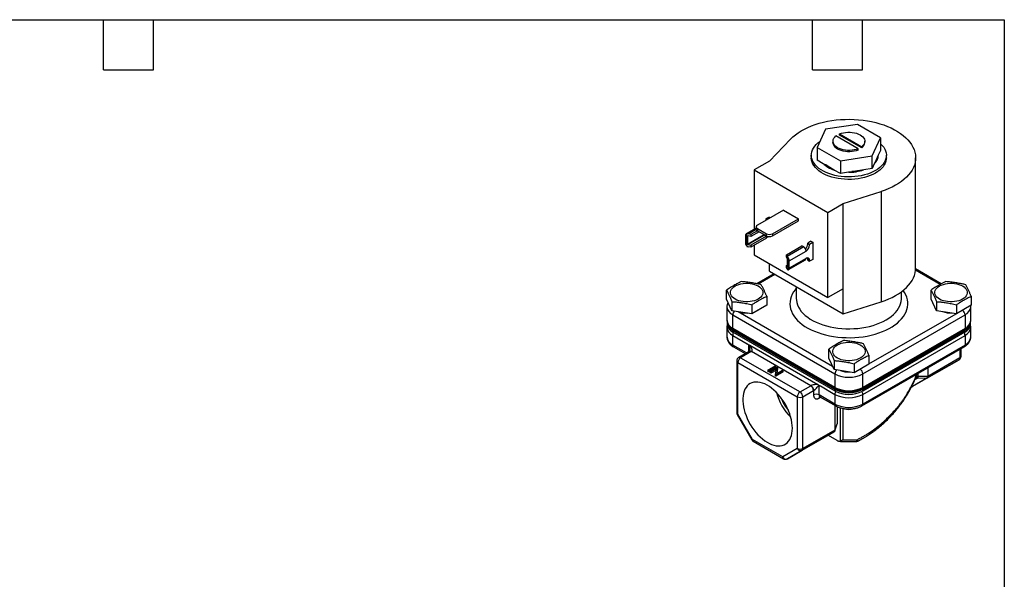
# Model space of a CAD drawing. Header units: inches. Extents: x 0.5 to 21.5, y 0.5 to 16.5.
# Tile 4 of 4: x 9.7 to 21.5, y 9.8 to 16.5. Entities that reach past the tile are written whole.
import ezdxf

# ---------------------------------------------------------------- set-up
doc = ezdxf.new("R2010")
doc.units = ezdxf.units.IN
doc.header["$LTSCALE"] = 2
doc.header["$MEASUREMENT"] = 0
doc.linetypes.add('SLD-Solid', pattern=[0])
doc.layers.add('TEXT', color=140, linetype='SLD-Solid', lineweight=25)

msp = doc.modelspace()

# ---------------------------------------------------------------- linework, layer by layer
for p, q in [((19.738, 15.244), (19.358, 15.186)), ((20.016, 15.084), (19.738, 15.244)), ((19.358, 15.186), (19.257, 14.966)), ((19.525, 15.114), (19.525, 15.129)), ((19.525, 15.129), (19.79, 14.976)), ((19.79, 14.961), (19.525, 15.114)), ((18.936, 15.067), (18.684, 14.803)), ((19.446, 15.041), (19.446, 15.025)), ((19.748, 14.952), (19.482, 15.105)), ((19.826, 15.025), (19.826, 15.041)), ((19.914, 14.865), (20.016, 15.084)), ((20.016, 15.084), (20.016, 14.932)), ((19.257, 14.966), (19.535, 14.806)), ((19.257, 14.966), (19.257, 14.814)), ((19.748, 14.936), (19.748, 14.952)), ((19.79, 14.976), (19.79, 14.961)), ((19.989, 14.874), (19.963, 14.817)), ((20.016, 14.932), (19.989, 14.874)), ((18.684, 14.803), (18.5, 14.697)), ((19.186, 14.873), (19.186, 14.843)), ((19.33, 14.772), (19.257, 14.814)), ((19.357, 14.757), (19.33, 14.772)), ((19.337, 14.768), (19.335, 14.767)), ((19.359, 14.758), (19.351, 14.754)), ((19.389, 14.738), (19.359, 14.758)), ((19.535, 14.806), (19.914, 14.865)), ((19.535, 14.806), (19.535, 14.654)), ((19.914, 14.713), (19.914, 14.865)), ((19.941, 14.77), (19.914, 14.713)), ((19.952, 14.793), (19.941, 14.77)), ((19.963, 14.817), (19.952, 14.796)), ((19.952, 14.796), (19.952, 14.793)), ((19.952, 14.796), (19.959, 14.792)), ((19.978, 14.849), (19.987, 14.851)), ((19.987, 14.866), (19.985, 14.866)), ((19.987, 14.866), (19.987, 14.87)), ((20.086, 14.843), (20.086, 14.873)), ((20.436, 13.52), (20.436, 14.843)), ((18.5, 14.697), (19.384, 14.187)), ((18.5, 14.697), (18.5, 13.983)), ((19.461, 14.696), (19.389, 14.738)), ((19.438, 14.71), (19.43, 14.708)), ((19.453, 14.701), (19.452, 14.7)), ((19.535, 14.654), (19.461, 14.696)), ((19.634, 14.669), (19.535, 14.654)), ((19.674, 14.676), (19.634, 14.669)), ((19.668, 14.67), (19.667, 14.674)), ((19.716, 14.682), (19.674, 14.678)), ((19.674, 14.678), (19.674, 14.676)), ((19.674, 14.678), (19.674, 14.671)), ((19.814, 14.697), (19.716, 14.682)), ((19.774, 14.691), (19.779, 14.687)), ((19.914, 14.713), (19.814, 14.697)), ((19.568, 14.293), (20.024, 14.439)), ((20.024, 14.439), (20.024, 13.116)), ((19.384, 14.187), (19.568, 14.293)), ((19.568, 13.273), (19.568, 14.293)), ((18.852, 14.215), (18.541, 14.035)), ((18.852, 14.215), (19.031, 14.112)), ((19.384, 13.166), (19.384, 14.187)), ((18.68, 14.131), (18.641, 14.109)), ((18.641, 14.109), (18.655, 14.101)), ((18.641, 14.109), (18.641, 14.1)), ((18.641, 14.1), (18.641, 14.093)), ((18.641, 14.1), (18.647, 14.097)), ((18.68, 14.131), (18.693, 14.124)), ((18.72, 13.932), (19.031, 14.112)), ((18.72, 13.906), (19.031, 14.086)), ((19.031, 14.086), (19.031, 14.112)), ((18.526, 13.998), (18.405, 13.929)), ((18.415, 13.781), (18.415, 13.93)), ((18.431, 13.93), (18.527, 13.985)), ((18.463, 13.924), (18.431, 13.93)), ((18.541, 13.968), (18.463, 13.924)), ((18.563, 13.956), (18.463, 13.898)), ((18.526, 14.015), (18.526, 13.989)), ((18.541, 13.995), (18.649, 13.932)), ((18.541, 13.995), (18.541, 13.968)), ((18.541, 13.968), (18.649, 13.906)), ((18.649, 13.906), (18.649, 13.932)), ((18.72, 13.932), (18.72, 13.906)), ((18.397, 13.91), (18.397, 13.822)), ((18.422, 13.807), (18.621, 13.922)), ((18.428, 13.905), (18.422, 13.901)), ((18.422, 13.901), (18.422, 13.807)), ((18.626, 13.915), (18.428, 13.801)), ((18.463, 13.898), (18.428, 13.905)), ((18.463, 13.924), (18.463, 13.898)), ((18.649, 13.902), (18.463, 13.795)), ((18.649, 13.877), (18.463, 13.769)), ((18.626, 13.915), (18.649, 13.902)), ((18.641, 13.91), (18.641, 13.907)), ((18.649, 13.877), (18.649, 13.902)), ((18.649, 13.901), (18.664, 13.892)), ((18.664, 13.9), (18.664, 13.892)), ((18.664, 13.892), (18.674, 13.898)), ((19.182, 13.842), (19.143, 13.82)), ((19.143, 13.82), (19.166, 13.807)), ((19.143, 13.81), (19.143, 13.82)), ((19.166, 13.807), (19.204, 13.829)), ((19.182, 13.842), (19.204, 13.829)), ((19.204, 13.829), (19.204, 13.624)), ((18.428, 13.801), (18.463, 13.795)), ((18.463, 13.769), (18.431, 13.775)), ((18.463, 13.795), (18.463, 13.769)), ((18.5, 13.791), (18.5, 13.677)), ((18.887, 13.679), (19.073, 13.786)), ((19.095, 13.774), (18.898, 13.66)), ((18.921, 13.607), (19.124, 13.724)), ((19.095, 13.774), (19.073, 13.786)), ((19.166, 13.797), (19.143, 13.81)), ((19.166, 13.797), (19.166, 13.807)), ((18.5, 13.677), (19.384, 13.166)), ((18.887, 13.653), (18.887, 13.679)), ((18.887, 13.679), (18.898, 13.66)), ((18.899, 13.633), (18.887, 13.653)), ((18.901, 13.531), (18.901, 13.624)), ((18.903, 13.649), (18.903, 13.499)), ((18.913, 13.501), (19.115, 13.618)), ((19.124, 13.636), (18.921, 13.52)), ((18.921, 13.52), (18.921, 13.607)), ((19.143, 13.625), (19.166, 13.612)), ((19.143, 13.615), (19.143, 13.625)), ((19.143, 13.615), (19.166, 13.602)), ((19.204, 13.624), (19.166, 13.602)), ((19.166, 13.602), (19.166, 13.612)), ((18.684, 13.481), (18.684, 13.57)), ((18.684, 13.481), (19.568, 12.97)), ((18.887, 13.55), (18.901, 13.558)), ((18.887, 13.524), (18.887, 13.55)), ((18.899, 13.529), (18.887, 13.55)), ((18.898, 13.506), (18.887, 13.524)), ((18.899, 13.529), (18.901, 13.531)), ((20.731, 13.323), (20.435, 13.494)), ((20.745, 13.331), (20.436, 13.509)), ((18.736, 13.451), (18.53, 13.332)), ((18.749, 13.443), (18.551, 13.328)), ((18.171, 13.148), (18.171, 13.256)), ((19.006, 13.294), (19.006, 13.156)), ((19.568, 13.273), (19.384, 13.166)), ((19.568, 12.97), (19.568, 13.273)), ((20.266, 13.156), (20.266, 13.236)), ((20.622, 13.148), (20.622, 13.256)), ((18.235, 13.009), (18.171, 13.148)), ((18.235, 13.118), (18.235, 13.009)), ((18.651, 13.182), (18.651, 13.074)), ((19.568, 12.97), (20.024, 13.116)), ((20.686, 13.009), (20.622, 13.148)), ((20.686, 13.118), (20.686, 13.009)), ((21.102, 13.182), (21.102, 13.074)), ((18.175, 13.055), (18.175, 12.893)), ((18.475, 12.972), (18.235, 13.009)), ((18.309, 12.998), (19.441, 12.344)), ((18.475, 13.081), (18.475, 12.972)), ((18.651, 13.074), (18.475, 12.972)), ((20.926, 12.972), (20.686, 13.009)), ((20.926, 13.081), (20.926, 12.972)), ((21.102, 13.074), (20.926, 12.972)), ((20.992, 13.01), (21.006, 13.018)), ((21.098, 13.055), (21.097, 13.071)), ((21.098, 12.893), (21.098, 13.055)), ((18.178, 12.868), (18.178, 12.847)), ((18.244, 12.958), (19.469, 12.251)), ((18.244, 12.797), (18.244, 12.958)), ((19.803, 12.251), (21.029, 12.958)), ((19.876, 12.37), (20.921, 12.973)), ((21.029, 12.958), (21.029, 12.797)), ((21.095, 12.847), (21.095, 12.868)), ((21.098, 12.891), (21.098, 12.893)), ((18.175, 12.809), (18.175, 12.693)), ((19.469, 12.089), (18.244, 12.797)), ((18.246, 12.772), (19.471, 12.065)), ((18.246, 12.752), (18.246, 12.772)), ((19.471, 12.045), (18.246, 12.752)), ((18.25, 12.783), (19.476, 12.075)), ((19.797, 12.075), (21.022, 12.783)), ((19.802, 12.065), (21.026, 12.772)), ((21.026, 12.752), (19.802, 12.045)), ((21.029, 12.797), (19.803, 12.089)), ((21.026, 12.772), (21.026, 12.752)), ((21.098, 12.693), (21.098, 12.809)), ((18.244, 12.713), (18.419, 12.612)), ((18.244, 12.597), (18.244, 12.713)), ((19.803, 12.005), (21.029, 12.713)), ((21.029, 12.713), (21.029, 12.597)), ((18.409, 12.502), (18.244, 12.597)), ((18.254, 12.575), (18.395, 12.494)), ((18.444, 12.522), (18.315, 12.448)), ((18.467, 12.519), (18.339, 12.445)), ((18.434, 12.598), (18.434, 12.516)), ((18.444, 12.522), (18.443, 12.522)), ((18.449, 12.594), (19.264, 12.124)), ((19.182, 12.109), (18.469, 12.52)), ((19.396, 12.44), (19.396, 12.549)), ((19.793, 11.868), (21.019, 12.575)), ((21.029, 12.597), (19.803, 11.889)), ((20.967, 12.545), (20.967, 12.442)), ((20.981, 12.462), (20.981, 12.553)), ((18.292, 12.407), (18.292, 11.786)), ((18.339, 12.445), (19.052, 12.034)), ((19.461, 12.302), (19.396, 12.44)), ((19.461, 12.41), (19.461, 12.302)), ((19.876, 12.475), (19.876, 12.366)), ((20.573, 12.199), (20.957, 12.421)), ((20.967, 12.442), (20.583, 12.221)), ((20.957, 12.421), (20.782, 12.32)), ((18.306, 12.388), (19.018, 11.976)), ((18.306, 11.767), (18.306, 12.388)), ((18.665, 12.295), (18.753, 12.347)), ((18.673, 12.291), (18.665, 12.295)), ((18.665, 12.295), (18.665, 12.279)), ((18.673, 12.275), (18.665, 12.279)), ((18.761, 12.342), (18.673, 12.291)), ((18.761, 12.326), (18.673, 12.275)), ((18.673, 12.275), (18.673, 12.291)), ((18.692, 12.28), (18.781, 12.331)), ((18.7, 12.275), (18.692, 12.28)), ((18.692, 12.263), (18.692, 12.28)), ((18.77, 12.315), (18.7, 12.275)), ((18.767, 12.297), (18.7, 12.259)), ((18.753, 12.347), (18.761, 12.342)), ((18.758, 12.242), (18.77, 12.315)), ((18.849, 12.292), (18.76, 12.241)), ((18.761, 12.326), (18.761, 12.342)), ((18.782, 12.33), (18.771, 12.256)), ((18.771, 12.256), (18.841, 12.296)), ((18.782, 12.314), (18.774, 12.258)), ((18.781, 12.331), (18.782, 12.33)), ((18.782, 12.314), (18.782, 12.33)), ((18.841, 12.296), (18.849, 12.292)), ((18.849, 12.275), (18.849, 12.292)), ((19.701, 12.265), (19.461, 12.302)), ((19.701, 12.373), (19.701, 12.265)), ((19.876, 12.366), (19.701, 12.265)), ((19.766, 12.303), (19.773, 12.307)), ((20.782, 12.32), (20.398, 12.098)), ((20.583, 12.324), (20.583, 12.221)), ((18.7, 12.259), (18.692, 12.263)), ((18.7, 12.275), (18.7, 12.259)), ((18.76, 12.241), (18.758, 12.242)), ((18.758, 12.225), (18.758, 12.242)), ((18.76, 12.224), (18.758, 12.225)), ((18.849, 12.275), (18.76, 12.224)), ((18.76, 12.224), (18.76, 12.241)), ((19.469, 12.251), (19.469, 12.089)), ((19.803, 12.089), (19.803, 12.251)), ((20.573, 12.199), (20.398, 12.098)), ((20.429, 12.184), (20.46, 12.201)), ((20.429, 12.184), (20.46, 12.201)), ((20.469, 12.223), (20.437, 12.204)), ((20.461, 12.202), (20.575, 12.2)), ((20.469, 12.223), (20.469, 12.258)), ((20.583, 12.219), (20.469, 12.221)), ((19.052, 12.034), (19.18, 12.108)), ((19.085, 11.976), (19.213, 12.05)), ((19.213, 12.05), (19.213, 11.999)), ((19.28, 11.999), (19.28, 12.11)), ((19.295, 12.106), (19.469, 12.005)), ((19.471, 12.065), (19.471, 12.045)), ((19.802, 12.045), (19.802, 12.065)), ((20.397, 12.097), (20.389, 12.099)), ((19.018, 11.976), (19.018, 11.356)), ((19.085, 11.356), (19.085, 11.976)), ((19.469, 11.889), (19.28, 11.999)), ((19.299, 11.972), (19.28, 11.961)), ((19.289, 11.977), (19.479, 11.868)), ((19.469, 12.005), (19.469, 11.889)), ((19.803, 11.889), (19.803, 12.005)), ((19.469, 11.874), (19.469, 11.577)), ((19.499, 11.661), (19.499, 11.858)), ((19.536, 11.443), (19.536, 11.844)), ((19.565, 11.837), (19.565, 11.46)), ((18.298, 11.763), (18.473, 11.459)), ((18.481, 11.463), (18.306, 11.767)), ((19.469, 11.577), (19.085, 11.356)), ((19.467, 11.566), (19.498, 11.651)), ((19.469, 11.575), (19.499, 11.661)), ((19.497, 11.651), (19.499, 11.661)), ((18.843, 11.254), (18.481, 11.463)), ((19.284, 11.455), (18.9, 11.233)), ((19.075, 11.334), (19.459, 11.556)), ((19.459, 11.556), (19.284, 11.455)), ((19.388, 11.515), (19.493, 11.454)), ((18.491, 11.442), (18.853, 11.233)), ((19.018, 11.356), (18.843, 11.254)), ((18.9, 11.233), (19.075, 11.334))]:
    msp.add_line(p, q)
at = {"flags": 128}
for points in [[(18.936, 15.067), (18.964, 15.093), (18.995, 15.119), (19.028, 15.143), (19.065, 15.166), (19.104, 15.188), (19.145, 15.208), (19.189, 15.226), (19.234, 15.242), (19.282, 15.257), (19.331, 15.27), (19.381, 15.281), (19.433, 15.29), (19.485, 15.297), (19.538, 15.301), (19.592, 15.304), (19.646, 15.305), (19.699, 15.303), (19.753, 15.3), (19.806, 15.294), (19.858, 15.287), (19.909, 15.277), (19.959, 15.266), (20.008, 15.252), (20.054, 15.237), (20.099, 15.22), (20.142, 15.201), (20.183, 15.18), (20.221, 15.158), (20.256, 15.135), (20.289, 15.11), (20.318, 15.084), (20.345, 15.057), (20.368, 15.029), (20.388, 15.001), (20.405, 14.971), (20.418, 14.941), (20.428, 14.91), (20.434, 14.879), (20.436, 14.848), (20.435, 14.817), (20.43, 14.786), (20.422, 14.756), (20.41, 14.725), (20.394, 14.696), (20.376, 14.667), (20.353, 14.638), (20.328, 14.611), (20.299, 14.585), (20.268, 14.559), (20.233, 14.536), (20.196, 14.513), (20.156, 14.492), (20.114, 14.473), (20.07, 14.455), (20.024, 14.439)], [(19.525, 15.129), (19.548, 15.138), (19.572, 15.144), (19.598, 15.148), (19.625, 15.15), (19.651, 15.15), (19.678, 15.148), (19.704, 15.143), (19.728, 15.137), (19.75, 15.128), (19.771, 15.118), (19.788, 15.107), (19.803, 15.094), (19.814, 15.079), (19.822, 15.065), (19.826, 15.049), (19.826, 15.034), (19.822, 15.019), (19.815, 15.004), (19.804, 14.989), (19.79, 14.976)], [(20.016, 15.013), (20.017, 15.011), (20.037, 14.991), (20.054, 14.97), (20.067, 14.948), (20.077, 14.925), (20.083, 14.902), (20.086, 14.879), (20.085, 14.856), (20.081, 14.833), (20.073, 14.81), (20.061, 14.787), (20.046, 14.766), (20.028, 14.745), (20.006, 14.725), (19.982, 14.707), (19.955, 14.69), (19.925, 14.674), (19.893, 14.66), (19.858, 14.647), (19.822, 14.637), (19.785, 14.628), (19.746, 14.621), (19.707, 14.617), (19.667, 14.614), (19.626, 14.614), (19.586, 14.615), (19.546, 14.619), (19.507, 14.624), (19.469, 14.632), (19.432, 14.642), (19.397, 14.653), (19.364, 14.667), (19.333, 14.681), (19.304, 14.698), (19.278, 14.716), (19.255, 14.735), (19.235, 14.755), (19.219, 14.777), (19.205, 14.799), (19.195, 14.821), (19.189, 14.844), (19.186, 14.867), (19.187, 14.891), (19.192, 14.914), (19.2, 14.937), (19.212, 14.959), (19.227, 14.981), (19.245, 15.001), (19.266, 15.021), (19.29, 15.039)], [(19.748, 14.936), (19.725, 14.928), (19.7, 14.922), (19.675, 14.918), (19.648, 14.916), (19.621, 14.916), (19.595, 14.918), (19.569, 14.923), (19.545, 14.929), (19.522, 14.937), (19.502, 14.948), (19.484, 14.959), (19.47, 14.972), (19.459, 14.986), (19.451, 15.001), (19.447, 15.016), (19.446, 15.025)], [(19.748, 14.952), (19.725, 14.944), (19.7, 14.937), (19.675, 14.933), (19.648, 14.931), (19.621, 14.931), (19.595, 14.934), (19.569, 14.938), (19.545, 14.945), (19.522, 14.953), (19.502, 14.963), (19.484, 14.975), (19.47, 14.988), (19.459, 15.002), (19.451, 15.017), (19.447, 15.032), (19.447, 15.047), (19.45, 15.063), (19.457, 15.078), (19.468, 15.092), (19.482, 15.105)], [(20.086, 14.843), (20.085, 14.826), (20.081, 14.802), (20.073, 14.78), (20.061, 14.757), (20.046, 14.736), (20.028, 14.715), (20.006, 14.695), (19.982, 14.677), (19.955, 14.659), (19.925, 14.644), (19.893, 14.629), (19.858, 14.617), (19.822, 14.607), (19.785, 14.598), (19.746, 14.591), (19.707, 14.586), (19.667, 14.584), (19.626, 14.583), (19.586, 14.585), (19.546, 14.589), (19.507, 14.594), (19.469, 14.602), (19.432, 14.612), (19.397, 14.623), (19.364, 14.636), (19.333, 14.651), (19.304, 14.668), (19.278, 14.686), (19.255, 14.705), (19.235, 14.725), (19.219, 14.746), (19.205, 14.768), (19.195, 14.791), (19.189, 14.814), (19.186, 14.837), (19.186, 14.843)], [(19.988, 14.858), (19.988, 14.859), (19.987, 14.866)], [(18.415, 13.93), (18.411, 13.93), (18.408, 13.93), (18.404, 13.928), (18.402, 13.926), (18.4, 13.923), (18.398, 13.919), (18.397, 13.915), (18.397, 13.91)], [(18.903, 13.499), (18.907, 13.499), (18.911, 13.5), (18.914, 13.501), (18.916, 13.504), (18.919, 13.507), (18.92, 13.51), (18.921, 13.515), (18.921, 13.52)], [(20.024, 13.116), (20.07, 13.132), (20.114, 13.15), (20.156, 13.169), (20.196, 13.19), (20.233, 13.213), (20.268, 13.237), (20.299, 13.262), (20.328, 13.288), (20.353, 13.315), (20.376, 13.344), (20.394, 13.373), (20.41, 13.403), (20.422, 13.433), (20.43, 13.464), (20.435, 13.495), (20.436, 13.52)], [(18.548, 13.148), (18.527, 13.137), (18.504, 13.129), (18.479, 13.122), (18.452, 13.118), (18.425, 13.115), (18.397, 13.115), (18.37, 13.118), (18.343, 13.122), (18.318, 13.129), (18.295, 13.137), (18.274, 13.148), (18.256, 13.16), (18.241, 13.173), (18.229, 13.188), (18.221, 13.203), (18.217, 13.219), (18.217, 13.235), (18.221, 13.251), (18.229, 13.266), (18.241, 13.281), (18.256, 13.294), (18.274, 13.306)], [(18.274, 13.306), (18.295, 13.317), (18.318, 13.325), (18.343, 13.332), (18.37, 13.337), (18.397, 13.339), (18.425, 13.339), (18.452, 13.337), (18.479, 13.332), (18.504, 13.325), (18.527, 13.317), (18.548, 13.306), (18.566, 13.294), (18.581, 13.281), (18.593, 13.266), (18.6, 13.251), (18.604, 13.235), (18.604, 13.219), (18.6, 13.203), (18.593, 13.188), (18.581, 13.173), (18.566, 13.16), (18.548, 13.148)], [(19.006, 13.278), (18.992, 13.261), (18.973, 13.234), (18.957, 13.206), (18.945, 13.177), (18.936, 13.148), (18.931, 13.119), (18.93, 13.089), (18.932, 13.06), (18.938, 13.031), (18.948, 13.002), (18.961, 12.973), (18.978, 12.946), (18.998, 12.919), (19.021, 12.892), (19.048, 12.867), (19.078, 12.843), (19.11, 12.821), (19.146, 12.8), (19.184, 12.78), (19.224, 12.762), (19.267, 12.746), (19.311, 12.731), (19.357, 12.718), (19.405, 12.708), (19.453, 12.699), (19.503, 12.693), (19.554, 12.688), (19.604, 12.686), (19.655, 12.685), (19.706, 12.687), (19.757, 12.691), (19.807, 12.697), (19.856, 12.705), (19.904, 12.716), (19.95, 12.728), (19.995, 12.742), (20.038, 12.758), (20.079, 12.775), (20.118, 12.794), (20.154, 12.815), (20.187, 12.838), (20.218, 12.861), (20.245, 12.886), (20.269, 12.912), (20.29, 12.939), (20.308, 12.966), (20.322, 12.995), (20.333, 13.024), (20.339, 13.053), (20.343, 13.082), (20.342, 13.112), (20.338, 13.141), (20.33, 13.17), (20.319, 13.199), (20.304, 13.227), (20.287, 13.252)], [(20.999, 13.148), (20.978, 13.137), (20.955, 13.129), (20.93, 13.122), (20.903, 13.118), (20.876, 13.115), (20.848, 13.115), (20.82, 13.118), (20.794, 13.122), (20.769, 13.129), (20.745, 13.137), (20.725, 13.148), (20.706, 13.16), (20.691, 13.173), (20.68, 13.188), (20.672, 13.203), (20.668, 13.219), (20.668, 13.235), (20.672, 13.251), (20.68, 13.266), (20.691, 13.281), (20.706, 13.294), (20.725, 13.306)], [(20.725, 13.306), (20.745, 13.317), (20.769, 13.325), (20.794, 13.332), (20.82, 13.337), (20.848, 13.339), (20.876, 13.339), (20.903, 13.337), (20.93, 13.332), (20.955, 13.325), (20.978, 13.317), (20.999, 13.306), (21.017, 13.294), (21.032, 13.281), (21.043, 13.266), (21.051, 13.251), (21.055, 13.235), (21.055, 13.219), (21.051, 13.203), (21.043, 13.188), (21.032, 13.173), (21.017, 13.16), (20.999, 13.148)], [(19.006, 13.156), (19.007, 13.135), (19.012, 13.107), (19.02, 13.08), (19.032, 13.053), (19.048, 13.026), (19.066, 13.001), (19.089, 12.976), (19.114, 12.952), (19.143, 12.93), (19.174, 12.909), (19.208, 12.889), (19.245, 12.871), (19.284, 12.854), (19.325, 12.84), (19.368, 12.827), (19.412, 12.816), (19.458, 12.807), (19.505, 12.8), (19.552, 12.795), (19.6, 12.793), (19.648, 12.792), (19.697, 12.794), (19.744, 12.797), (19.792, 12.803), (19.838, 12.811), (19.883, 12.821), (19.927, 12.833), (19.969, 12.847), (20.009, 12.862), (20.046, 12.88), (20.082, 12.899), (20.115, 12.919), (20.145, 12.941), (20.172, 12.964), (20.195, 12.988), (20.216, 13.013), (20.233, 13.039), (20.247, 13.066), (20.257, 13.093), (20.263, 13.121), (20.266, 13.149), (20.266, 13.156)], [(18.555, 13.018), (18.552, 13.016), (18.541, 13.01)], [(19.499, 12.599), (19.52, 12.609), (19.543, 12.618), (19.569, 12.625), (19.595, 12.629), (19.622, 12.631), (19.65, 12.631), (19.678, 12.629), (19.704, 12.625), (19.729, 12.618), (19.753, 12.609), (19.773, 12.599), (19.792, 12.587), (19.807, 12.573), (19.818, 12.559), (19.826, 12.543), (19.83, 12.528), (19.83, 12.512), (19.826, 12.496), (19.818, 12.481), (19.807, 12.466), (19.792, 12.453), (19.773, 12.44)], [(19.773, 12.44), (19.753, 12.43), (19.729, 12.421), (19.704, 12.415), (19.678, 12.41), (19.65, 12.408), (19.622, 12.408), (19.595, 12.41), (19.569, 12.415), (19.543, 12.421), (19.52, 12.43), (19.499, 12.44), (19.481, 12.453), (19.466, 12.466), (19.455, 12.481), (19.447, 12.496), (19.443, 12.512), (19.443, 12.528), (19.447, 12.543), (19.455, 12.559), (19.466, 12.573), (19.481, 12.587), (19.499, 12.599)], [(19.773, 12.307), (19.777, 12.309), (19.78, 12.311)], [(18.959, 11.598), (18.958, 11.631), (18.954, 11.665), (18.947, 11.7), (18.938, 11.736), (18.927, 11.772), (18.913, 11.808), (18.897, 11.843), (18.879, 11.878), (18.859, 11.912), (18.838, 11.945), (18.814, 11.976), (18.79, 12.005), (18.764, 12.032), (18.738, 12.057), (18.71, 12.08), (18.683, 12.1), (18.655, 12.116), (18.627, 12.13), (18.6, 12.141), (18.573, 12.148), (18.547, 12.152), (18.522, 12.153), (18.498, 12.15), (18.475, 12.144), (18.454, 12.135), (18.435, 12.122), (18.418, 12.106), (18.404, 12.088), (18.391, 12.066), (18.381, 12.042), (18.373, 12.016), (18.368, 11.987), (18.365, 11.957), (18.365, 11.925), (18.368, 11.891), (18.373, 11.857), (18.381, 11.821), (18.391, 11.786), (18.404, 11.75), (18.418, 11.714), (18.435, 11.679), (18.454, 11.644), (18.475, 11.611), (18.498, 11.579), (18.522, 11.549), (18.547, 11.52), (18.573, 11.494), (18.6, 11.47), (18.627, 11.449), (18.655, 11.431), (18.683, 11.416), (18.71, 11.403), (18.738, 11.394), (18.764, 11.389), (18.79, 11.386), (18.814, 11.387), (18.838, 11.392), (18.859, 11.4), (18.879, 11.411), (18.897, 11.425), (18.913, 11.442), (18.927, 11.462), (18.938, 11.485), (18.947, 11.51), (18.954, 11.537), (18.958, 11.567), (18.959, 11.598)], [(19.63, 11.829), (19.647, 11.829), (19.648, 11.829)], [(18.306, 11.767), (18.302, 11.765), (18.299, 11.763), (18.298, 11.763), (18.298, 11.763)]]:
    msp.add_lwpolyline(points, dxfattribs=at)
for centre, radius, start, end in [((19.742, 15.03), 0.0842, 304.7146, 356.6637), ((19.865, 14.874), 0.125, 334.6219, 0.1757), ((19.497, 14.939), 0.236, 224.7793, 231.7996), ((19.802, 14.912), 0.198, 314.5342, 322.4318), ((19.584, 15.077), 0.4, 240.3609, 252.0799), ((19.636, 15.279), 0.61, 269.828, 273.5578), ((19.649, 15.192), 0.521, 278.6357, 288.4481), ((18.551, 13.991), 0.0251, 185.6948, 245.6253), ((18.548, 14.015), 0.0218, 110.7834, 249.2166), ((18.684, 14), 0.0769, 242.6097, 297.3903), ((18.461, 13.826), 0.064, 182.8696, 224.6515), ((18.631, 13.923), 0.00942, 191.0274, 237.0094), ((18.684, 13.974), 0.0769, 242.6097, 297.3903), ((19.061, 13.721), 0.063, 2.6055, 57.3945), ((19.051, 13.815), 0.0929, 315.3694, 357.3024), ((19.074, 13.801), 0.0922, 302.6055, 357.3945), ((18.858, 13.604), 0.064, 2.8696, 44.6515), ((19.104, 13.634), 0.0202, 305.0133, 6.2988), ((19.14, 13.616), 0.0262, 350.786, 129.2033), ((19.105, 13.626), 0.0388, 358.038, 23.9953), ((18.293, 13.067), 0.119, 185.7354, 245.4841), ((18.317, 12.955), 0.0727, 136.7393, 177.3023), ((18.409, 13.29), 0.309, 250.8946, 271.3238), ((20.86, 13.288), 0.307, 251.0149, 271.399), ((20.956, 12.955), 0.0731, 2.8004, 53.8427), ((20.979, 13.067), 0.119, 294.5343, 354.045), ((18.294, 12.905), 0.119, 185.8452, 245.4749), ((18.295, 12.88), 0.118, 185.8452, 245.4749), ((20.977, 12.88), 0.118, 294.5251, 354.1548), ((20.979, 12.906), 0.12, 294.6248, 352.9744), ((18.293, 12.821), 0.119, 185.7354, 245.4841), ((18.295, 12.859), 0.118, 185.8452, 245.4749), ((18.259, 12.795), 0.0149, 172.7442, 235.9436), ((21.013, 12.795), 0.0153, 305.0133, 6.2988), ((20.977, 12.859), 0.118, 294.5251, 354.1548), ((20.979, 12.821), 0.119, 294.5343, 354.045), ((18.294, 12.705), 0.119, 185.8452, 245.4749), ((18.314, 12.71), 0.0701, 147.9197, 177.6064), ((20.96, 12.71), 0.069, 2.1706, 32.3032), ((20.979, 12.705), 0.119, 294.5251, 354.1548), ((18.267, 12.594), 0.0232, 173.7012, 234.9867), ((18.453, 12.5), 0.0236, 54.3824, 114.3071), ((21.006, 12.594), 0.0225, 304.0564, 7.2558), ((18.315, 12.409), 0.0232, 184.9803, 246.3067), ((18.378, 12.384), 0.0722, 122.6055, 177.3945), ((18.325, 12.427), 0.0232, 53.7013, 115.0228), ((20.944, 12.44), 0.0236, 305.698, 5.6204), ((20.957, 12.464), 0.0236, 294.3747, 354.3052), ((19.542, 12.248), 0.0727, 136.7393, 177.3023), ((19.635, 12.583), 0.31, 251.1108, 271.3031), ((19.73, 12.247), 0.0731, 2.8004, 53.8427), ((19.636, 12.573), 0.363, 242.6097, 297.3903), ((19.141, 12.047), 0.0722, 2.6055, 57.3945), ((19.236, 12.011), 0.0452, 118.7124, 119.9932), ((19.636, 12.411), 0.363, 242.6097, 297.3903), ((19.485, 12.088), 0.0156, 174.3803, 234.2946), ((19.636, 12.385), 0.36, 242.6097, 297.3903), ((19.636, 12.364), 0.36, 242.6097, 297.3903), ((19.788, 12.087), 0.0149, 304.0387, 7.2576), ((19.416, 12.205), 0.672, 195.2444, 224.7502), ((19.38, 12.184), 0.599, 201.2725, 218.7221), ((19.09, 11.973), 0.0722, 122.6055, 177.3945), ((19.052, 12.04), 0.0722, 242.6097, 297.3903), ((19.013, 11.973), 0.0722, 2.6055, 57.3945), ((19.246, 11.935), 0.0722, 62.6097, 117.3903), ((19.302, 11.996), 0.0225, 172.7442, 235.9436), ((19.305, 11.962), 0.0256, 138.9779, 184.3733), ((19.539, 12.002), 0.0701, 147.7331, 177.5996), ((19.636, 12.327), 0.363, 242.6097, 297.3903), ((19.733, 12.002), 0.0701, 2.4004, 32.2669), ((19.636, 12.211), 0.363, 242.6097, 297.3903), ((19.492, 11.887), 0.0231, 173.6637, 235.3975), ((19.636, 11.994), 0.169, 250.6212, 289.5907), ((19.78, 11.887), 0.0231, 304.7627, 6.3217), ((18.315, 11.789), 0.0236, 185.6948, 245.6253), ((23.927, 2.027), 10.895, 119.9893, 120.0346), ((18.503, 11.461), 0.0225, 172.7442, 235.9436), ((19.636, 12.99), 1.532, 267.3374, 273.6418), ((19.052, 11.42), 0.0722, 242.6097, 297.3903), ((19.058, 11.374), 0.0434, 204.8163, 293.6431), ((19.061, 11.353), 0.0236, 305.698, 5.6204), ((18.882, 11.273), 0.0434, 204.8163, 293.6431), ((18.866, 11.252), 0.0232, 173.6958, 235.0446)]:
    msp.add_arc(centre, radius, start, end)
for centre, major_axis, ratio, start_param, end_param in [((18.431, 13.896), (0.0419, -0.0174), 0.710668, 1.857688, 2.231977), ((18.428, 13.9), (0.00613, -0.00255), 0.710668, 1.857688, 3.428484), ((18.431, 13.809), (0.0419, -0.0174), 0.710668, 4.624991, 4.99928), ((18.428, 13.806), (0.00613, -0.00255), 0.710668, 3.428484, 4.99928), ((18.898, 13.627), (-0.0092, 0.0418), 0.260745, 5.205778, 5.580067), ((18.899, 13.628), (-0.00135, 0.00612), 0.260745, 4.009271, 5.580067), ((18.898, 13.539), (-0.0092, 0.0418), 0.260745, 2.438475, 2.812764), ((18.899, 13.534), (-0.00135, 0.00612), 0.260745, 2.438475, 4.009271)]:
    msp.add_ellipse(centre, major_axis=major_axis, ratio=ratio, start_param=start_param, end_param=end_param)
for points, knots in [([(19.959, 14.792), (19.961, 14.793), (19.964, 14.797), (19.967, 14.803), (19.971, 14.809), (19.973, 14.813), (19.974, 14.815)], [0, 0, 0, 0, 0.251232, 0.502077, 0.751891, 1, 1, 1, 1]), ([(19.974, 14.815), (19.975, 14.816), (19.976, 14.818), (19.977, 14.82), (19.977, 14.82)], [0, 0, 0, 0, 0.500071, 1, 1, 1, 1]), ([(19.351, 14.754), (19.353, 14.752), (19.358, 14.748), (19.365, 14.743), (19.372, 14.738), (19.377, 14.735), (19.379, 14.734)], [0, 0, 0, 0, 0.251232, 0.502077, 0.751891, 1, 1, 1, 1]), ([(19.379, 14.734), (19.381, 14.733), (19.383, 14.731), (19.385, 14.73), (19.387, 14.729)], [0, 0, 0, 0, 0.500071, 1, 1, 1, 1]), ([(19.674, 14.671), (19.678, 14.671), (19.685, 14.672), (19.696, 14.672), (19.707, 14.674), (19.714, 14.674), (19.717, 14.675)], [0, 0, 0, 0, 0.251232, 0.502077, 0.751891, 1, 1, 1, 1]), ([(19.717, 14.675), (19.719, 14.675), (19.723, 14.676), (19.726, 14.676), (19.728, 14.676)], [0, 0, 0, 0, 0.500071, 1, 1, 1, 1]), ([(18.347, 13.358), (18.341, 13.355), (18.331, 13.35), (18.316, 13.343), (18.299, 13.334), (18.28, 13.324), (18.266, 13.316), (18.259, 13.312)], [0, 0, 0, 0, 0.176418, 0.348626, 0.518454, 0.760198, 1, 1, 1, 1]), ([(18.587, 13.321), (18.58, 13.322), (18.566, 13.325), (18.545, 13.33), (18.522, 13.335), (18.496, 13.339), (18.467, 13.344), (18.438, 13.348), (18.408, 13.352), (18.378, 13.355), (18.357, 13.357), (18.347, 13.358)], [0, 0, 0, 0, 0.0882005, 0.1742967, 0.2592034, 0.3800857, 0.5000012, 0.619885, 0.7407501, 0.8685139, 1, 1, 1, 1]), ([(20.797, 13.358), (20.792, 13.355), (20.782, 13.35), (20.767, 13.343), (20.75, 13.334), (20.731, 13.324), (20.717, 13.316), (20.71, 13.312)], [0, 0, 0, 0, 0.176418, 0.348626, 0.518454, 0.760198, 1, 1, 1, 1]), ([(21.037, 13.321), (21.03, 13.322), (21.017, 13.325), (20.996, 13.33), (20.972, 13.335), (20.946, 13.339), (20.917, 13.344), (20.889, 13.348), (20.859, 13.352), (20.829, 13.355), (20.808, 13.357), (20.797, 13.358)], [0, 0, 0, 0, 0.088201, 0.174297, 0.259203, 0.380086, 0.500001, 0.619885, 0.74075, 0.868514, 1, 1, 1, 1]), ([(18.259, 13.312), (18.254, 13.309), (18.245, 13.304), (18.23, 13.295), (18.214, 13.285), (18.194, 13.272), (18.178, 13.262), (18.171, 13.256)], [0, 0, 0, 0, 0.160085, 0.319734, 0.481551, 0.737054, 1, 1, 1, 1]), ([(18.171, 13.256), (18.173, 13.253), (18.176, 13.246), (18.182, 13.235), (18.188, 13.223), (18.195, 13.208), (18.203, 13.192), (18.211, 13.175), (18.219, 13.157), (18.227, 13.138), (18.232, 13.125), (18.235, 13.118)], [0, 0, 0, 0, 0.0882005, 0.1742967, 0.2592034, 0.3800857, 0.5000012, 0.619885, 0.7407501, 0.8685139, 1, 1, 1, 1]), ([(18.651, 13.182), (18.649, 13.187), (18.645, 13.196), (18.64, 13.209), (18.634, 13.223), (18.627, 13.239), (18.619, 13.256), (18.611, 13.273), (18.603, 13.289), (18.595, 13.305), (18.589, 13.315), (18.587, 13.321)], [0, 0, 0, 0, 0.088201, 0.174297, 0.259203, 0.380086, 0.500001, 0.619885, 0.74075, 0.868514, 1, 1, 1, 1]), ([(20.71, 13.312), (20.705, 13.309), (20.695, 13.304), (20.681, 13.295), (20.664, 13.285), (20.644, 13.272), (20.629, 13.262), (20.622, 13.256)], [0, 0, 0, 0, 0.160085, 0.319734, 0.481551, 0.737054, 1, 1, 1, 1]), ([(20.622, 13.256), (20.624, 13.253), (20.627, 13.246), (20.633, 13.235), (20.639, 13.223), (20.646, 13.208), (20.654, 13.192), (20.662, 13.175), (20.669, 13.157), (20.678, 13.138), (20.683, 13.125), (20.686, 13.118)], [0, 0, 0, 0, 0.088201, 0.174297, 0.259203, 0.380086, 0.500001, 0.619885, 0.74075, 0.868514, 1, 1, 1, 1]), ([(21.102, 13.182), (21.1, 13.187), (21.096, 13.196), (21.091, 13.209), (21.084, 13.223), (21.077, 13.239), (21.07, 13.256), (21.062, 13.273), (21.054, 13.289), (21.046, 13.305), (21.04, 13.315), (21.037, 13.321)], [0, 0, 0, 0, 0.088201, 0.174297, 0.259203, 0.380086, 0.500001, 0.619885, 0.74075, 0.868514, 1, 1, 1, 1]), ([(18.189, 13.109), (18.186, 13.104), (18.181, 13.093), (18.177, 13.075), (18.174, 13.062), (18.175, 13.056), (18.175, 13.055)], [0, 0, 0, 0, 0.312187, 0.636649, 0.964838, 1, 1, 1, 1]), ([(18.235, 13.118), (18.242, 13.117), (18.256, 13.116), (18.277, 13.114), (18.3, 13.112), (18.326, 13.108), (18.355, 13.104), (18.384, 13.099), (18.414, 13.094), (18.444, 13.088), (18.465, 13.083), (18.475, 13.081)], [0, 0, 0, 0, 0.088201, 0.174297, 0.259203, 0.380086, 0.500001, 0.619885, 0.74075, 0.868514, 1, 1, 1, 1]), ([(18.475, 13.081), (18.48, 13.084), (18.491, 13.091), (18.506, 13.101), (18.523, 13.112), (18.542, 13.124), (18.556, 13.132), (18.563, 13.136)], [0, 0, 0, 0, 0.176418, 0.348626, 0.518454, 0.760198, 1, 1, 1, 1]), ([(18.563, 13.136), (18.568, 13.139), (18.577, 13.144), (18.591, 13.152), (18.608, 13.161), (18.628, 13.171), (18.643, 13.178), (18.651, 13.182)], [0, 0, 0, 0, 0.160085, 0.319734, 0.481551, 0.737054, 1, 1, 1, 1]), ([(20.686, 13.118), (20.693, 13.117), (20.707, 13.116), (20.728, 13.114), (20.751, 13.112), (20.777, 13.108), (20.806, 13.104), (20.835, 13.099), (20.864, 13.094), (20.895, 13.088), (20.916, 13.083), (20.926, 13.081)], [0, 0, 0, 0, 0.088201, 0.174297, 0.259203, 0.380086, 0.500001, 0.619885, 0.74075, 0.868514, 1, 1, 1, 1]), ([(20.926, 13.081), (20.931, 13.084), (20.941, 13.091), (20.957, 13.101), (20.974, 13.112), (20.993, 13.124), (21.007, 13.132), (21.014, 13.136)], [0, 0, 0, 0, 0.176418, 0.348626, 0.518454, 0.760198, 1, 1, 1, 1]), ([(21.014, 13.136), (21.019, 13.139), (21.028, 13.144), (21.042, 13.152), (21.059, 13.161), (21.079, 13.171), (21.094, 13.178), (21.102, 13.182)], [0, 0, 0, 0, 0.160085, 0.319734, 0.481551, 0.737054, 1, 1, 1, 1]), ([(18.175, 12.894), (18.175, 12.889), (18.175, 12.878), (18.179, 12.862), (18.186, 12.845), (18.196, 12.829), (18.209, 12.814), (18.224, 12.801), (18.238, 12.79), (18.247, 12.785), (18.251, 12.783)], [0, 0, 0, 0, 0.105509, 0.24665, 0.378549, 0.513253, 0.650414, 0.788978, 0.927743, 1, 1, 1, 1]), ([(21.022, 12.783), (21.031, 12.788), (21.05, 12.8), (21.069, 12.82), (21.083, 12.839), (21.091, 12.855), (21.097, 12.874), (21.097, 12.887), (21.098, 12.893)], [0, 0, 0, 0, 0.198664, 0.431071, 0.560388, 0.698392, 0.844998, 1, 1, 1, 1]), ([(18.18, 12.84), (18.179, 12.837), (18.176, 12.827), (18.174, 12.817), (18.175, 12.81), (18.175, 12.809)], [0, 0, 0, 0, 0.345774, 0.936689, 1, 1, 1, 1]), ([(21.098, 12.809), (21.097, 12.814), (21.097, 12.824), (21.095, 12.834), (21.094, 12.838)], [0, 0, 0, 0, 0.579427, 1, 1, 1, 1]), ([(18.175, 12.693), (18.175, 12.688), (18.176, 12.675), (18.18, 12.657), (18.188, 12.64), (18.198, 12.623), (18.211, 12.608), (18.226, 12.594), (18.241, 12.583), (18.251, 12.577), (18.254, 12.575)], [0, 0, 0, 0, 0.117809, 0.254882, 0.383703, 0.516017, 0.651876, 0.790319, 0.929739, 1, 1, 1, 1]), ([(19.572, 12.65), (19.567, 12.648), (19.557, 12.643), (19.541, 12.636), (19.524, 12.627), (19.505, 12.617), (19.491, 12.608), (19.484, 12.604)], [0, 0, 0, 0, 0.176418, 0.348626, 0.518454, 0.760198, 1, 1, 1, 1]), ([(19.812, 12.613), (19.805, 12.615), (19.791, 12.618), (19.77, 12.622), (19.747, 12.627), (19.721, 12.632), (19.692, 12.637), (19.663, 12.641), (19.634, 12.645), (19.603, 12.648), (19.582, 12.65), (19.572, 12.65)], [0, 0, 0, 0, 0.088201, 0.174297, 0.259203, 0.380086, 0.500001, 0.619885, 0.74075, 0.868514, 1, 1, 1, 1]), ([(21.019, 12.575), (21.023, 12.578), (21.033, 12.584), (21.047, 12.595), (21.062, 12.608), (21.074, 12.622), (21.084, 12.638), (21.091, 12.655), (21.096, 12.673), (21.098, 12.685), (21.098, 12.692), (21.098, 12.693)], [0, 0, 0, 0, 0.092798, 0.220006, 0.347955, 0.475956, 0.603481, 0.730488, 0.857625, 0.986222, 1, 1, 1, 1]), ([(18.419, 12.612), (18.419, 12.612), (18.421, 12.61), (18.425, 12.608), (18.43, 12.604), (18.432, 12.602), (18.433, 12.601), (18.434, 12.6), (18.435, 12.6), (18.436, 12.6), (18.438, 12.599), (18.441, 12.598), (18.445, 12.597), (18.448, 12.595), (18.449, 12.594)], [0, 0, 0, 0, 0.000061, 0.246828, 0.370826, 0.443541, 0.494691, 0.510309, 0.525998, 0.557623, 0.621318, 0.747987, 0.870241, 1, 1, 1, 1]), ([(18.419, 12.612), (18.42, 12.611), (18.422, 12.61), (18.424, 12.608), (18.427, 12.606), (18.43, 12.603), (18.432, 12.601), (18.433, 12.599), (18.434, 12.598), (18.434, 12.598)], [0, 0, 0, 0, 0.180387, 0.347148, 0.498876, 0.749853, 0.874861, 0.941473, 1, 1, 1, 1]), ([(18.434, 12.598), (18.434, 12.598), (18.435, 12.597), (18.436, 12.596), (18.44, 12.588), (18.444, 12.572), (18.448, 12.554), (18.447, 12.542), (18.447, 12.54)], [0, 0, 0, 0, 0.022761, 0.047781, 0.108493, 0.432002, 0.86261, 1, 1, 1, 1]), ([(18.448, 12.54), (18.447, 12.537), (18.447, 12.53), (18.445, 12.523), (18.444, 12.522), (18.444, 12.522)], [0, 0, 0, 0, 0.377605, 0.717721, 1, 1, 1, 1]), ([(18.446, 12.523), (18.449, 12.524), (18.456, 12.526), (18.464, 12.522), (18.469, 12.52)], [0, 0, 0, 0, 0.463965, 1, 1, 1, 1]), ([(18.469, 12.52), (18.471, 12.522), (18.472, 12.523), (18.475, 12.528), (18.475, 12.53), (18.476, 12.538), (18.475, 12.545), (18.471, 12.558), (18.468, 12.566), (18.46, 12.58), (18.455, 12.587), (18.449, 12.594)], [0, 0, 0, 0, 0.125, 0.125, 0.25, 0.25, 0.5, 0.5, 0.75, 0.75, 1, 1, 1, 1]), ([(19.484, 12.604), (19.479, 12.602), (19.47, 12.596), (19.456, 12.588), (19.439, 12.577), (19.419, 12.564), (19.404, 12.554), (19.396, 12.549)], [0, 0, 0, 0, 0.160085, 0.319734, 0.481551, 0.737054, 1, 1, 1, 1]), ([(19.396, 12.549), (19.398, 12.545), (19.402, 12.538), (19.407, 12.528), (19.414, 12.515), (19.421, 12.501), (19.428, 12.485), (19.436, 12.468), (19.444, 12.45), (19.452, 12.431), (19.458, 12.417), (19.461, 12.41)], [0, 0, 0, 0, 0.088201, 0.174297, 0.259203, 0.380086, 0.500001, 0.619885, 0.74075, 0.868514, 1, 1, 1, 1]), ([(19.876, 12.475), (19.874, 12.479), (19.871, 12.488), (19.865, 12.501), (19.859, 12.516), (19.852, 12.532), (19.844, 12.549), (19.836, 12.565), (19.829, 12.581), (19.82, 12.597), (19.815, 12.608), (19.812, 12.613)], [0, 0, 0, 0, 0.088201, 0.174297, 0.259203, 0.380086, 0.500001, 0.619885, 0.74075, 0.868514, 1, 1, 1, 1]), ([(18.315, 12.447), (18.312, 12.446), (18.306, 12.441), (18.298, 12.432), (18.293, 12.421), (18.292, 12.412), (18.292, 12.408), (18.292, 12.407)], [0, 0, 0, 0, 0.223358, 0.4815216, 0.7193004, 0.9531923, 1, 1, 1, 1]), ([(19.461, 12.41), (19.468, 12.41), (19.482, 12.409), (19.502, 12.407), (19.526, 12.404), (19.552, 12.401), (19.581, 12.397), (19.61, 12.392), (19.639, 12.386), (19.669, 12.38), (19.69, 12.376), (19.701, 12.373)], [0, 0, 0, 0, 0.088201, 0.174297, 0.259203, 0.380086, 0.500001, 0.619885, 0.74075, 0.868514, 1, 1, 1, 1]), ([(19.701, 12.373), (19.706, 12.377), (19.716, 12.384), (19.731, 12.394), (19.748, 12.405), (19.767, 12.416), (19.781, 12.425), (19.789, 12.429)], [0, 0, 0, 0, 0.176418, 0.348626, 0.518454, 0.760198, 1, 1, 1, 1]), ([(19.789, 12.429), (19.793, 12.431), (19.803, 12.437), (19.817, 12.445), (19.834, 12.454), (19.854, 12.464), (19.869, 12.471), (19.876, 12.475)], [0, 0, 0, 0, 0.160085, 0.319734, 0.481551, 0.737054, 1, 1, 1, 1]), ([(20.957, 12.421), (20.96, 12.423), (20.967, 12.427), (20.974, 12.437), (20.979, 12.448), (20.981, 12.456), (20.981, 12.461), (20.981, 12.462)], [0, 0, 0, 0, 0.222887, 0.481207, 0.71913, 0.953164, 1, 1, 1, 1]), ([(19.75, 11.446), (19.769, 11.457), (19.807, 11.477), (19.86, 11.509), (19.91, 11.543), (19.961, 11.581), (20.015, 11.625), (20.071, 11.674), (20.126, 11.729), (20.178, 11.785), (20.223, 11.839), (20.261, 11.889), (20.293, 11.935), (20.321, 11.978), (20.346, 12.019), (20.37, 12.062), (20.391, 12.102), (20.411, 12.142), (20.43, 12.185), (20.445, 12.221), (20.453, 12.244), (20.454, 12.249)], [0, 0, 0, 0, 0.06108, 0.116659, 0.169657, 0.227267, 0.28983, 0.357386, 0.429855, 0.500297, 0.564218, 0.621487, 0.672026, 0.716798, 0.761236, 0.806139, 0.85206, 0.887668, 0.931367, 0.983033, 1, 1, 1, 1]), ([(20.263, 11.908), (20.271, 11.919), (20.287, 11.94), (20.308, 11.971), (20.326, 12), (20.343, 12.026), (20.356, 12.049), (20.37, 12.073), (20.385, 12.1), (20.401, 12.131), (20.416, 12.164), (20.43, 12.195), (20.442, 12.222), (20.448, 12.24), (20.451, 12.247)], [0, 0, 0, 0, 0.103949, 0.199203, 0.28576, 0.363622, 0.432788, 0.493258, 0.574691, 0.670809, 0.763198, 0.851861, 0.9368, 1, 1, 1, 1]), ([(20.461, 12.202), (20.461, 12.203), (20.462, 12.203), (20.464, 12.205), (20.465, 12.207), (20.466, 12.209), (20.467, 12.212), (20.468, 12.215), (20.469, 12.218), (20.469, 12.22), (20.469, 12.221)], [0, 0, 0, 0, 0.1252463, 0.2502815, 0.375176, 0.5, 0.624824, 0.7497185, 0.8747537, 1, 1, 1, 1]), ([(20.575, 12.2), (20.575, 12.2), (20.576, 12.201), (20.578, 12.203), (20.579, 12.205), (20.58, 12.207), (20.581, 12.21), (20.582, 12.212), (20.583, 12.215), (20.583, 12.217), (20.583, 12.219)], [0, 0, 0, 0, 0.125246, 0.250282, 0.375176, 0.5, 0.624824, 0.749718, 0.874754, 1, 1, 1, 1]), ([(19.264, 12.124), (19.257, 12.124), (19.25, 12.124), (19.235, 12.123), (19.227, 12.122), (19.213, 12.119), (19.205, 12.117), (19.195, 12.114), (19.192, 12.113), (19.186, 12.111), (19.184, 12.11), (19.182, 12.109)], [0, 0, 0, 0, 0.25, 0.25, 0.5, 0.5, 0.75, 0.75, 0.875, 0.875, 1, 1, 1, 1]), ([(19.182, 12.109), (19.185, 12.107), (19.19, 12.103), (19.198, 12.095), (19.201, 12.089), (19.208, 12.078), (19.21, 12.072), (19.213, 12.061), (19.214, 12.055), (19.214, 12.051)], [0, 0, 0, 0, 0.25, 0.25, 0.5, 0.5, 0.75, 0.75, 1, 1, 1, 1]), ([(19.214, 12.051), (19.219, 12.054), (19.225, 12.058), (19.234, 12.066), (19.237, 12.069), (19.243, 12.075), (19.246, 12.078), (19.255, 12.088), (19.26, 12.094), (19.267, 12.103), (19.27, 12.105), (19.273, 12.108), (19.275, 12.109), (19.277, 12.11), (19.278, 12.11), (19.28, 12.11)], [0, 0, 0, 0, 0.25, 0.25, 0.375, 0.375, 0.5, 0.5, 0.75, 0.75, 0.875, 0.875, 0.9375, 0.9375, 1, 1, 1, 1]), ([(19.264, 12.124), (19.265, 12.123), (19.267, 12.122), (19.27, 12.12), (19.272, 12.118), (19.275, 12.116), (19.278, 12.114), (19.279, 12.113), (19.28, 12.112), (19.281, 12.112), (19.282, 12.111), (19.284, 12.111), (19.287, 12.11), (19.291, 12.108), (19.293, 12.107), (19.295, 12.106)], [0, 0, 0, 0, 0.085708, 0.167941, 0.247041, 0.371003, 0.443705, 0.494834, 0.510447, 0.526131, 0.557747, 0.621424, 0.748058, 0.870277, 1, 1, 1, 1]), ([(19.28, 12.11), (19.28, 12.11), (19.28, 12.11), (19.281, 12.11), (19.283, 12.111), (19.287, 12.11), (19.291, 12.108), (19.293, 12.107), (19.295, 12.106)], [0, 0, 0, 0, 0.054831, 0.125396, 0.250998, 0.499929, 0.733725, 1, 1, 1, 1]), ([(19.476, 12.075), (19.488, 12.069), (19.513, 12.056), (19.557, 12.044), (19.602, 12.037), (19.647, 12.036), (19.69, 12.039), (19.73, 12.048), (19.766, 12.059), (19.787, 12.07), (19.797, 12.075)], [0, 0, 0, 0, 0.139159, 0.273969, 0.404591, 0.531181, 0.653888, 0.772849, 0.888186, 1, 1, 1, 1]), ([(20.385, 12.096), (20.386, 12.096), (20.39, 12.094), (20.393, 12.096), (20.397, 12.097)], [0, 0, 0, 0, 0.138028, 1, 1, 1, 1]), ([(19.213, 11.999), (19.213, 11.997), (19.213, 11.994), (19.214, 11.99), (19.214, 11.985), (19.215, 11.981), (19.216, 11.977), (19.219, 11.971), (19.224, 11.963), (19.232, 11.955), (19.243, 11.951), (19.253, 11.951), (19.263, 11.953), (19.271, 11.956), (19.277, 11.959), (19.28, 11.961)], [0, 0, 0, 0, 0.0402799, 0.0802488, 0.1200651, 0.1598891, 0.1998813, 0.2401997, 0.3700572, 0.5000577, 0.6299153, 0.7599159, 0.8401269, 0.9197271, 1, 1, 1, 1]), ([(19.283, 11.979), (19.283, 11.979), (19.283, 11.979), (19.285, 11.979), (19.288, 11.978), (19.289, 11.977), (19.289, 11.977)], [0, 0, 0, 0, 0.162803, 0.511925, 0.935796, 1, 1, 1, 1]), ([(19.479, 11.868), (19.483, 11.866), (19.492, 11.86), (19.509, 11.853), (19.531, 11.845), (19.552, 11.839), (19.573, 11.835), (19.591, 11.832), (19.612, 11.83), (19.627, 11.83), (19.636, 11.83)], [0, 0, 0, 0, 0.073959, 0.221493, 0.365896, 0.505093, 0.63255, 0.738994, 0.831931, 1, 1, 1, 1]), ([(19.636, 11.83), (19.646, 11.83), (19.659, 11.83), (19.678, 11.832), (19.694, 11.834), (19.713, 11.837), (19.733, 11.842), (19.752, 11.848), (19.771, 11.856), (19.785, 11.863), (19.792, 11.867), (19.793, 11.868)], [0, 0, 0, 0, 0.162818, 0.229458, 0.339636, 0.453502, 0.575167, 0.701603, 0.8317, 0.964603, 1, 1, 1, 1]), ([(19.734, 11.461), (19.74, 11.464), (19.751, 11.47), (19.769, 11.479), (19.787, 11.489), (19.806, 11.499), (19.824, 11.51), (19.842, 11.521), (19.861, 11.532), (19.897, 11.556), (19.951, 11.593), (20.019, 11.647), (20.086, 11.707), (20.134, 11.756), (20.168, 11.793), (20.189, 11.816), (20.212, 11.842), (20.237, 11.873), (20.254, 11.896), (20.263, 11.908)], [0, 0, 0, 0, 0.028727, 0.057862, 0.087407, 0.117364, 0.147732, 0.178514, 0.20971, 0.241321, 0.362014, 0.491878, 0.611869, 0.746654, 0.78376, 0.827648, 0.878317, 0.935768, 1, 1, 1, 1]), ([(18.292, 11.786), (18.292, 11.784), (18.292, 11.78), (18.294, 11.772), (18.296, 11.766), (18.298, 11.763)], [0, 0, 0, 0, 0.2548177, 0.5665322, 1, 1, 1, 1]), ([(19.469, 11.575), (19.469, 11.574), (19.469, 11.572), (19.468, 11.57), (19.468, 11.567), (19.467, 11.564), (19.466, 11.562), (19.464, 11.56), (19.462, 11.558), (19.461, 11.557), (19.46, 11.557)], [0, 0, 0, 0, 0.125246, 0.250282, 0.375176, 0.5, 0.624824, 0.749718, 0.874754, 1, 1, 1, 1]), ([(18.473, 11.459), (18.476, 11.456), (18.479, 11.451), (18.485, 11.445), (18.489, 11.443), (18.491, 11.442)], [0, 0, 0, 0, 0.510597, 0.734074, 1, 1, 1, 1]), ([(19.493, 11.454), (19.494, 11.453), (19.497, 11.451), (19.502, 11.449), (19.506, 11.447), (19.511, 11.445), (19.516, 11.444), (19.521, 11.443), (19.526, 11.442), (19.531, 11.442), (19.534, 11.443), (19.536, 11.443)], [0, 0, 0, 0, 0.1033714, 0.2045686, 0.3038318, 0.4014155, 0.4975874, 0.6331882, 0.7613362, 0.8831669, 1, 1, 1, 1]), ([(19.565, 11.46), (19.564, 11.459), (19.561, 11.457), (19.558, 11.454), (19.555, 11.452), (19.552, 11.451), (19.548, 11.449), (19.544, 11.447), (19.54, 11.445), (19.537, 11.444), (19.536, 11.443)], [0, 0, 0, 0, 0.127734, 0.241691, 0.341864, 0.428258, 0.500883, 0.683931, 0.850238, 1, 1, 1, 1]), ([(19.731, 11.442), (19.732, 11.442), (19.732, 11.441), (19.733, 11.448), (19.734, 11.457), (19.734, 11.461)], [0, 0, 0, 0, 0.178241, 0.58912, 1, 1, 1, 1]), ([(19.734, 11.461), (19.735, 11.459), (19.739, 11.454), (19.743, 11.449), (19.747, 11.446), (19.749, 11.446), (19.75, 11.446), (19.75, 11.446)], [0, 0, 0, 0, 0.231126, 0.496436, 0.709414, 0.992816, 1, 1, 1, 1]), ([(19.524, 11.443), (19.528, 11.442), (19.542, 11.441), (19.567, 11.44), (19.6, 11.438), (19.624, 11.438), (19.636, 11.438)], [0, 0, 0, 0, 0.108781, 0.374169, 0.670297, 1, 1, 1, 1]), ([(19.636, 11.438), (19.655, 11.438), (19.681, 11.439), (19.712, 11.44), (19.726, 11.441), (19.731, 11.441)], [0, 0, 0, 0, 0.580686, 0.814871, 1, 1, 1, 1]), ([(19.731, 11.442), (19.734, 11.442), (19.741, 11.442), (19.746, 11.445), (19.75, 11.446)], [0, 0, 0, 0, 0.42137, 1, 1, 1, 1]), ([(18.853, 11.233), (18.854, 11.233), (18.857, 11.23), (18.865, 11.228), (18.876, 11.226), (18.887, 11.228), (18.896, 11.23), (18.899, 11.233), (18.9, 11.233)], [0, 0, 0, 0, 0.056389, 0.26314, 0.489097, 0.726929, 0.972646, 1, 1, 1, 1])]:
    msp.add_open_spline(points, degree=3, knots=knots)
for points in [[(18.467, 12.519), (18.468, 12.52), (18.468, 12.52), (18.469, 12.52)], [(20.46, 12.201), (20.46, 12.202), (20.46, 12.202), (20.461, 12.202)], [(20.469, 12.221), (20.469, 12.222), (20.469, 12.222), (20.469, 12.223)], [(20.575, 12.2), (20.574, 12.2), (20.574, 12.199), (20.573, 12.199)], [(20.583, 12.221), (20.583, 12.22), (20.583, 12.219), (20.583, 12.219)], [(19.182, 12.109), (19.181, 12.109), (19.18, 12.108), (19.18, 12.108)], [(20.398, 12.098), (20.398, 12.098), (20.397, 12.097), (20.397, 12.097)], [(19.469, 11.575), (19.469, 11.576), (19.469, 11.577), (19.469, 11.577)], [(19.459, 11.556), (19.459, 11.556), (19.46, 11.556), (19.46, 11.557)]]:
    msp.add_open_spline(points, degree=3)
at = {"layer": 'TEXT'}
for p, q in [((0.5, 16.5), (21.5, 16.5)), ((10.7, 15.9), (10.7, 16.5)), ((11.3, 15.9), (11.3, 16.5)), ((19.2, 15.9), (19.2, 16.5)), ((19.8, 15.9), (19.8, 16.5)), ((21.5, 16.5), (21.5, 0.5)), ((10.7, 15.9), (11.3, 15.9)), ((19.2, 15.9), (19.8, 15.9))]:
    msp.add_line(p, q, dxfattribs=at)

doc.saveas('drawing.dxf')
